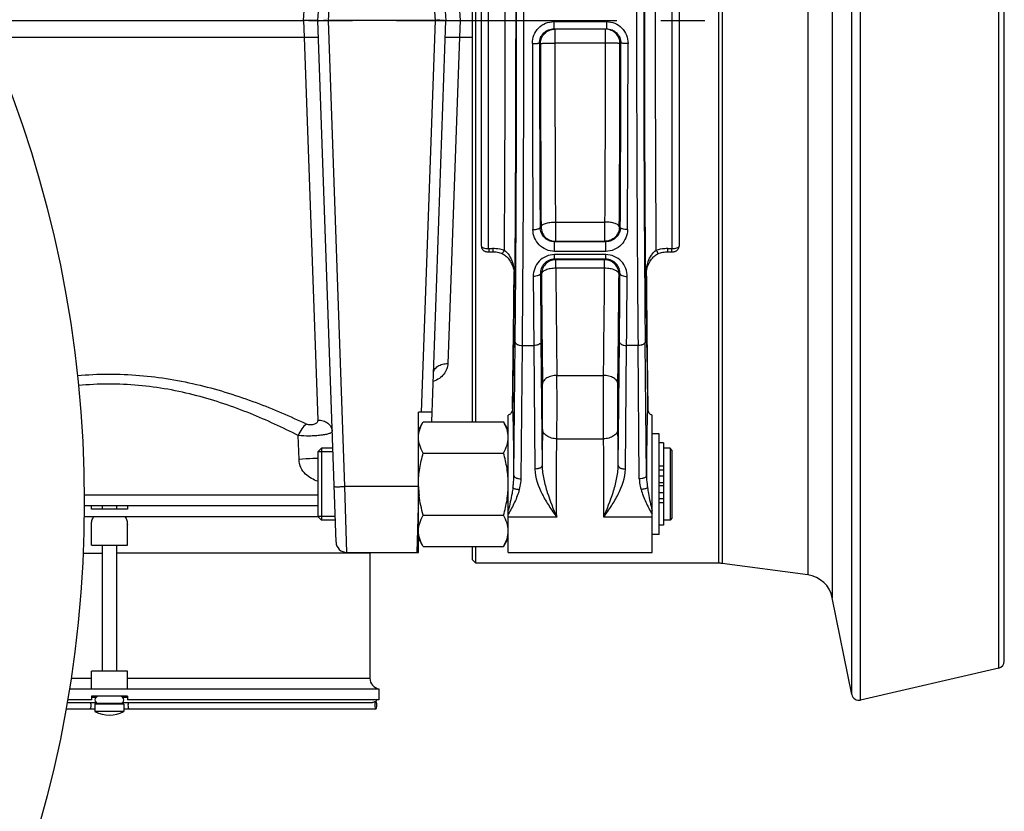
# Model space of a CAD drawing. Header units: millimetres. Extents: x 0 to 1189, y 0 to 841.
# Tile 38 of 68: x 648 to 758, y 363 to 451. Entities that reach past the tile are written whole.
import ezdxf

# ---------------------------------------------------------------- set-up
doc = ezdxf.new("R2010")
doc.units = ezdxf.units.MM
doc.header["$LTSCALE"] = 65.395
doc.linetypes.add('CENTER', pattern=[0.6, 0.375, -0.075, 0.075, -0.075])
doc.layers.get('0').update_dxf_attribs({"linetype": 'CONTINUOUS'})
doc.layers.add('3_ALL_AXES', color=7, linetype='CONTINUOUS')
doc.styles.get("Standard").update_dxf_attribs({"font": 'arial.ttf'})
doc.dimstyles.new('DIMSTYLE_4', dxfattribs={"dimtxt": 3, "dimasz": 3, "dimexe": 2, "dimexo": 1.5, "dimgap": 0.75, "dimtad": 1, "dimdec": 1, "dimlfac": 2.5, "dimdsep": 46, "dimtxsty": 'Standard', "dimblk": '_FILLED', "dimblk1": '_FILLED', "dimblk2": '_FILLED', "dimcen": 0.09, "dimadec": 1, "dimazin": 2, "dimtp": 0.8, "dimtm": 0.8, "dimtfac": 1, "dimtdec": 1, "dimtofl": 0, "dimtmove": 0, "dimatfit": 3, "dimldrblk": '_FILLED', "dimfxl": 0, "dimtolj": 1, "dimarcsym": 0})

# ---------------------------------------------------------------- blocks, each defined once
blk = doc.blocks.new('_FILLED')
at = {"color": 0, "linetype": 'ByBlock'}
blk.add_solid([(0, 0), (-1, 0.25), (-1, -0.25)], dxfattribs=at)
blk = doc.blocks.new('*D12')
at = {"color": 2, "linetype": 'Continuous'}
for p, q in [((704.57, 569.68), (376.74, 569.68)), ((378.74, 569.68), (378.74, 483.68)), ((378.74, 397.68), (378.74, 483.68)), ((501.79, 397.68), (376.74, 397.68))]:
    blk.add_line(p, q, dxfattribs=at)
at = {"color": 2, "linetype": 'Continuous', "xscale": 3, "yscale": 3, "zscale": 3}
for p, rotation in [((378.74, 569.68), 90), ((378.74, 397.68), 270)]:
    blk.add_blockref('_FILLED', p, dxfattribs=dict(at, rotation=rotation))
at = {"color": 2, "linetype": 'Continuous', "insert": (374.99, 483.68), "char_height": 3, "width": 6.9926, "attachment_point": 2, "rotation": 90, "line_spacing_factor": 0.9}
blk.add_mtext('430', dxfattribs=at)
blk = doc.blocks.new('*D13')
at = {"color": 2, "linetype": 'Continuous'}
for p, q in [((704.57, 569.68), (365.42, 569.68)), ((367.42, 569.68), (367.42, 450.48)), ((367.42, 331.28), (367.42, 450.48)), ((474.87, 331.28), (365.42, 331.28))]:
    blk.add_line(p, q, dxfattribs=at)
at = {"color": 2, "linetype": 'Continuous', "xscale": 3, "yscale": 3, "zscale": 3}
for p, rotation in [((367.42, 569.68), 90), ((367.42, 331.28), 270)]:
    blk.add_blockref('_FILLED', p, dxfattribs=dict(at, rotation=rotation))
at = {"color": 2, "linetype": 'Continuous', "insert": (363.67, 450.48), "char_height": 3, "width": 6.9926, "attachment_point": 2, "rotation": 90, "line_spacing_factor": 0.9}
blk.add_mtext('596', dxfattribs=at)
blk = doc.blocks.new('*D15')
at = {"color": 2, "linetype": 'Continuous'}
for p, q in [((524.67, 420.56), (524.67, 591.68)), ((757.87, 524.06), (757.87, 591.68)), ((524.67, 589.68), (641.27, 589.68)), ((757.87, 589.68), (641.27, 589.68))]:
    blk.add_line(p, q, dxfattribs=at)
at = {"color": 2, "linetype": 'Continuous', "xscale": 3, "yscale": 3, "zscale": 3, "rotation": 180}
blk.add_blockref('_FILLED', (524.67, 589.68), dxfattribs=at)
at = {"color": 2, "linetype": 'Continuous', "xscale": 3, "yscale": 3, "zscale": 3}
blk.add_blockref('_FILLED', (757.87, 589.68), dxfattribs=at)
at = {"color": 2, "linetype": 'Continuous', "insert": (641.27, 593.43), "char_height": 3, "width": 6.9926, "attachment_point": 2, "line_spacing_factor": 0.9}
blk.add_mtext('583', dxfattribs=at)

msp = doc.modelspace()

# ---------------------------------------------------------------- linework, layer by layer
at = {"color": 9, "linetype": 'Continuous'}
for p, q in [((740.91, 376.284), (740.91, 526.274)), ((741.874, 375.664), (741.874, 526.894)), ((757.253, 379.214), (757.253, 523.343)), ((738.727, 515.513), (738.727, 387.045)), ((736.014, 512.978), (736.014, 389.58)), ((726.061, 511.679), (726.061, 390.879)), ((726.484, 511.707), (726.484, 390.851)), ((700.474, 425.898), (700.474, 477.366)), ((720.874, 477.366), (720.874, 425.898)), ((682.647, 451.28), (683.621, 465.207)), ((693.566, 465.207), (694.54, 451.28)), ((679.874, 451.279), (679.986, 452.881)), ((697.202, 452.881), (697.314, 451.279)), ((679.875, 451.279), (679.94, 449.394)), ((684.484, 399.414), (682.673, 451.279)), ((694.514, 451.279), (692.992, 407.679)), ((697.313, 451.279), (697.247, 449.394)), ((707.746, 451.141), (713.601, 451.141)), ((707.746, 451.141), (707.746, 450.342)), ((713.601, 451.141), (713.601, 450.342)), ((644.812, 449.394), (679.94, 449.394)), ((679.94, 449.394), (681.471, 406.811)), ((697.247, 449.394), (695.942, 413.097)), ((697.247, 449.394), (698.674, 449.394)), ((707.746, 450.342), (713.601, 450.342)), ((707.746, 450.342), (707.849, 450.291)), ((713.498, 450.291), (707.849, 450.291)), ((707.849, 450.291), (707.849, 448.752)), ((713.498, 450.291), (713.601, 450.342)), ((713.498, 448.752), (713.498, 450.291)), ((706.147, 448.742), (706.249, 448.691)), ((713.498, 448.752), (707.849, 448.752)), ((715.098, 448.691), (715.2, 448.742)), ((707.918, 428.842), (713.429, 428.842)), ((707.918, 428.842), (707.918, 426.701)), ((713.429, 426.701), (713.429, 428.842)), ((706.318, 428.301), (706.211, 428.247)), ((715.137, 428.247), (715.029, 428.301)), ((707.918, 426.701), (707.825, 426.655)), ((713.522, 426.655), (707.825, 426.655)), ((707.825, 425.579), (707.825, 426.655)), ((707.918, 426.701), (713.429, 426.701)), ((713.522, 426.655), (713.429, 426.701)), ((713.522, 425.579), (713.522, 426.655)), ((713.522, 425.579), (707.825, 425.579)), ((713.52, 425.222), (707.827, 425.222)), ((707.827, 424.702), (707.827, 425.222)), ((713.52, 424.702), (713.52, 425.222)), ((713.52, 424.702), (707.827, 424.702)), ((707.955, 424.638), (707.827, 424.702)), ((713.392, 424.638), (707.955, 424.638)), ((707.955, 423.703), (707.955, 424.638)), ((713.392, 424.638), (713.52, 424.702)), ((713.392, 423.703), (713.392, 424.638)), ((706.355, 423.038), (706.244, 423.094)), ((713.392, 423.703), (707.955, 423.703)), ((714.992, 423.038), (715.103, 423.094)), ((703.381, 422.665), (703.371, 422.906)), ((703.378, 422.804), (703.381, 422.665)), ((703.382, 422.804), (703.381, 422.665)), ((717.966, 422.665), (717.965, 422.804)), ((717.976, 422.905), (717.966, 422.665)), ((717.966, 422.665), (717.969, 422.804)), ((703.296, 400.653), (703.439, 415.494)), ((706.308, 415.494), (706.441, 401.748)), ((714.906, 401.748), (715.039, 415.494)), ((718.051, 400.653), (717.908, 415.494)), ((704.096, 400.265), (704.239, 415.106)), ((704.239, 415.106), (705.508, 415.106)), ((705.508, 415.106), (705.641, 401.36)), ((715.706, 401.36), (715.839, 415.106)), ((717.108, 415.106), (715.839, 415.106)), ((717.252, 400.265), (717.108, 415.106)), ((708.081, 411.774), (713.266, 411.774)), ((703.136, 408.042), (703.136, 408.055)), ((703.137, 408.055), (703.136, 408.042)), ((718.211, 408.055), (718.211, 408.042)), ((718.211, 408.055), (718.211, 408.042)), ((679.381, 402.437), (679.298, 405.086)), ((708.077, 404.725), (713.27, 404.725)), ((719.474, 401.722), (719.954, 401.722)), ((719.474, 401.279), (719.954, 401.279)), ((719.474, 400.618), (719.954, 400.618)), ((692.674, 399.414), (684.484, 399.414)), ((684.7, 392.079), (684.484, 399.414)), ((681.474, 398.437), (655.465, 398.437)), ((692.674, 398.409), (692.487, 392.079)), ((719.474, 398.74), (719.954, 398.74)), ((719.474, 398.079), (719.954, 398.079)), ((719.474, 397.636), (719.954, 397.636)), ((653.99, 378.079), (656.274, 378.079)), ((660.274, 378.079), (687.274, 378.079)), ((659.874, 375.199), (656.674, 375.199))]:
    msp.add_line(p, q, dxfattribs=at)
at = {"color": 7, "linetype": 'Continuous'}
for p, q in [((757.874, 379.994), (757.874, 522.564)), ((698.674, 406.607), (698.674, 511.279)), ((699.074, 406.607), (699.074, 511.679)), ((699.674, 426.157), (699.674, 477.043)), ((721.674, 477.043), (721.674, 426.157)), ((681.474, 451.279), (681.582, 452.825)), ((695.605, 452.825), (695.714, 451.279)), ((643.982, 451.279), (679.875, 451.279)), ((683.5, 393.237), (681.474, 451.279)), ((694.514, 451.279), (682.673, 451.279)), ((694.154, 406.607), (695.714, 451.279)), ((697.313, 451.279), (698.674, 451.279)), ((694.191, 407.679), (692.674, 407.679)), ((692.674, 392.093), (692.674, 407.679)), ((703.125, 407.906), (703.124, 407.903)), ((703.132, 407.971), (703.125, 407.906)), ((703.136, 408.029), (703.132, 407.971)), ((703.136, 408.055), (703.136, 408.029)), ((718.211, 408.031), (718.211, 408.055)), ((718.215, 407.975), (718.211, 408.031)), ((718.221, 407.917), (718.215, 407.975)), ((718.222, 407.906), (718.221, 407.917)), ((718.222, 407.906), (718.223, 407.903)), ((718.223, 407.902), (718.223, 407.904)), ((692.674, 405.679), (693.209, 406.607)), ((693.209, 406.607), (702.138, 406.607)), ((702.138, 406.607), (702.674, 405.679)), ((719.474, 405.279), (718.674, 405.279)), ((719.474, 394.079), (719.474, 405.279)), ((681.474, 403.279), (681.874, 403.679)), ((681.474, 403.279), (681.474, 396.079)), ((681.874, 403.679), (681.874, 395.679)), ((719.954, 404.259), (719.474, 404.259)), ((719.954, 404.259), (719.954, 399.879)), ((720.874, 403.479), (720.674, 403.679)), ((720.674, 403.679), (720.674, 395.679)), ((720.874, 403.479), (720.874, 395.879)), ((693.209, 403.143), (702.138, 403.143)), ((719.474, 399.879), (719.954, 399.879)), ((719.954, 399.479), (719.474, 399.479)), ((719.954, 399.479), (719.954, 395.099)), ((681.474, 397.279), (655.469, 397.279)), ((656.274, 396.879), (656.274, 397.279)), ((660.274, 396.879), (656.274, 396.879)), ((657.474, 397.279), (657.474, 396.879)), ((659.074, 397.279), (659.074, 396.879)), ((660.274, 397.279), (660.274, 396.879)), ((655.456, 396.079), (681.474, 396.079)), ((681.474, 396.079), (681.874, 395.679)), ((693.209, 396.215), (702.138, 396.215)), ((720.874, 395.879), (720.674, 395.679)), ((656.274, 392.879), (656.274, 395.188)), ((660.274, 392.879), (660.274, 395.188)), ((719.954, 395.099), (719.474, 395.099)), ((693.209, 392.751), (692.674, 393.679)), ((702.674, 393.679), (702.138, 392.751)), ((719.474, 394.079), (718.674, 394.079)), ((656.274, 392.879), (660.274, 392.879)), ((657.474, 392.879), (657.474, 378.879)), ((659.074, 392.879), (659.074, 378.879)), ((693.209, 392.751), (702.138, 392.751)), ((698.674, 391.279), (698.674, 392.751)), ((699.074, 390.879), (699.074, 392.751)), ((684.7, 392.079), (692.487, 392.079)), ((698.674, 391.279), (699.074, 390.879)), ((726.061, 390.879), (699.074, 390.879)), ((736.014, 389.58), (726.484, 390.851)), ((740.91, 376.284), (738.727, 387.045)), ((757.253, 379.214), (741.874, 375.664)), ((660.274, 378.879), (656.274, 378.879)), ((656.274, 376.879), (656.274, 378.879)), ((660.274, 376.879), (660.274, 378.879)), ((688.274, 376.879), (653.806, 376.879)), ((660.274, 376.079), (656.274, 376.079)), ((656.274, 376.079), (656.274, 375.679)), ((660.274, 376.079), (660.274, 375.679)), ((688.274, 376.894), (688.274, 375.679)), ((656.274, 375.679), (653.602, 375.679)), ((656.674, 375.199), (656.674, 374.379)), ((659.794, 375.279), (656.754, 375.279)), ((659.874, 375.199), (659.874, 374.379)), ((688.274, 375.679), (660.274, 375.679)), ((687.854, 375.479), (687.928, 375.479)), ((653.432, 374.679), (656.674, 374.679)), ((659.874, 374.679), (687.928, 374.679))]:
    msp.add_line(p, q, dxfattribs=at)
at = {"color": 2, "linetype": 'Continuous'}
for p, q in [((683.15, 403.279), (681.474, 403.279)), ((683.401, 396.079), (681.474, 396.079))]:
    msp.add_line(p, q, dxfattribs=at)
at = {"color": 7, "linetype": 'Continuous'}
for points in [[(699.674, 426.157), (699.677, 426.093), (699.689, 426.027), (699.707, 425.964), (699.731, 425.907), (699.76, 425.854), (699.793, 425.805), (699.829, 425.761), (699.869, 425.721), (699.912, 425.686), (699.957, 425.654), (700.004, 425.626), (700.053, 425.602), (700.105, 425.581), (700.159, 425.563), (700.216, 425.548), (700.276, 425.537), (700.339, 425.529), (700.405, 425.524), (700.474, 425.524), (700.505, 425.525)], [(700.505, 425.525), (700.536, 425.526), (700.625, 425.529), (700.72, 425.53), (700.819, 425.53), (700.922, 425.53), (700.959, 425.53)], [(700.959, 425.53), (701.041, 425.53), (701.183, 425.523), (701.325, 425.509), (701.465, 425.487), (701.604, 425.458), (701.74, 425.421), (701.873, 425.377), (701.953, 425.346)], [(701.953, 425.346), (701.999, 425.327), (702.096, 425.28), (702.19, 425.225), (702.283, 425.163), (702.375, 425.094), (702.465, 425.016), (702.554, 424.93), (702.641, 424.834), (702.727, 424.729), (702.811, 424.614), (702.893, 424.489), (702.97, 424.354), (703.042, 424.211), (703.11, 424.059), (703.17, 423.9), (703.225, 423.734), (703.271, 423.562), (703.31, 423.384), (703.341, 423.202), (703.364, 423.016), (703.377, 422.826), (703.378, 422.804)], [(717.969, 422.804), (717.97, 422.824), (717.983, 423.013), (718.005, 423.199), (718.036, 423.381), (718.075, 423.559), (718.122, 423.731), (718.176, 423.897), (718.236, 424.056), (718.303, 424.207), (718.376, 424.351), (718.453, 424.485), (718.534, 424.611), (718.618, 424.726), (718.704, 424.831), (718.791, 424.927), (718.879, 425.013), (718.969, 425.091), (719.06, 425.161), (719.153, 425.223), (719.248, 425.278), (719.344, 425.325), (719.395, 425.346)], [(719.395, 425.346), (719.47, 425.375), (719.603, 425.419), (719.739, 425.456), (719.877, 425.486), (720.017, 425.508), (720.159, 425.523), (720.301, 425.53), (720.388, 425.53)], [(720.388, 425.53), (720.419, 425.53), (720.523, 425.53), (720.622, 425.53), (720.717, 425.529), (720.807, 425.526), (720.842, 425.525)], [(720.842, 425.525), (720.87, 425.524), (720.939, 425.524), (721.006, 425.528), (721.069, 425.536), (721.129, 425.548), (721.186, 425.562), (721.24, 425.58), (721.292, 425.601), (721.341, 425.625), (721.389, 425.653), (721.434, 425.685), (721.477, 425.72), (721.517, 425.76), (721.554, 425.804), (721.587, 425.852), (721.616, 425.906), (721.64, 425.963), (721.658, 426.026), (721.67, 426.093), (721.674, 426.157)], [(703.318, 423.342), (703.309, 422.376), (703.294, 420.652), (703.277, 418.956), (703.259, 417.291), (703.241, 415.657), (703.221, 414.056), (703.201, 412.489), (703.18, 410.959), (703.158, 409.465), (703.136, 408.055)], [(718.211, 408.055), (718.189, 409.465), (718.167, 410.959), (718.146, 412.489), (718.126, 414.056), (718.106, 415.657), (718.088, 417.291), (718.07, 418.956), (718.054, 420.652), (718.038, 422.376), (718.03, 423.342)], [(703.124, 407.904), (703.124, 407.902), (703.124, 407.899), (703.123, 407.893), (703.121, 407.885), (703.118, 407.873), (703.115, 407.858), (703.109, 407.839), (703.102, 407.816), (703.092, 407.788), (703.079, 407.755), (703.062, 407.719), (703.042, 407.681), (703.018, 407.641), (702.99, 407.601), (702.958, 407.56), (702.922, 407.521), (702.882, 407.483), (702.839, 407.446), (702.79, 407.411), (702.737, 407.379), (702.674, 407.347)], [(718.674, 407.347), (718.614, 407.377), (718.561, 407.408), (718.513, 407.442), (718.469, 407.478), (718.43, 407.516), (718.394, 407.554), (718.362, 407.594), (718.334, 407.633), (718.31, 407.673), (718.289, 407.711), (718.272, 407.746), (718.259, 407.778), (718.248, 407.807), (718.24, 407.831), (718.234, 407.852), (718.23, 407.868), (718.227, 407.88), (718.225, 407.89), (718.224, 407.897), (718.223, 407.901), (718.223, 407.902)]]:
    msp.add_lwpolyline(points, dxfattribs=at)
msp.add_circle((524.674, 397.679), 130.8, dxfattribs=at)
at = {"color": 9, "linetype": 'Continuous'}
for centre, radius, start, end in [((4750.66, 450.77), 4045.313, 180.029113, 180.322544), ((4665.156, 450.776), 3959.01, 180.029428, 180.32604), ((4419.591, 451.054), 3713.343, 180.036459, 180.351079), ((4248.501, 451.06), 3540.653, 180.037338, 180.359539), ((-2722.882, 450.698), 3436.381, 359.635572, 359.967551), ((-2888.885, 450.684), 3603.983, 359.644147, 359.968314), ((-3345.192, 451.09), 4060.393, 359.677663, 359.966869), ((-3432.906, 451.088), 4148.906, 359.681119, 359.967224), ((721.576, 426.157), 0.0977, 354.19675, 359.99674), ((-1457.269, 441.31), 2160.661, 359.118104, 359.523416), ((3836.641, 445.624), 3130.478, 180.41237, 180.551476), ((3110.003, 441.667), 2403.72, 180.444045, 180.735239), ((2999.825, 441.893), 2291.942, 180.454744, 180.752953), ((-1578.476, 441.893), 2291.941, 359.247047, 359.545256), ((-1688.655, 441.667), 2403.719, 359.264761, 359.555955), ((-2330.182, 444.909), 3045.364, 359.44658, 359.589574), ((2878.625, 441.31), 2160.671, 180.476579, 180.881896), ((697.215, 422.665), 6.167, 1.29844, 1.93316), ((697.165, 422.664), 6.216, 0.01675, 1.29759), ((3904.094, 445.563), 3198.731, 180.407948, 180.545563), ((-2395.782, 444.84), 3111.763, 359.452514, 359.593975), ((724.182, 422.664), 6.216, 178.70274, 179.98326), ((724.133, 422.665), 6.167, 178.06672, 178.70189), ((1091.744, 400.297), 385.306, 179.18355, 179.78418), ((329.603, 400.297), 385.306, 0.21582, 0.81645), ((688.403, 401.313), 14.921, 352.26089, 353.71211), ((698.323, 400.744), 5.816, 343.46997, 346.82855), ((723.024, 400.744), 5.816, 193.17143, 196.53006), ((732.945, 401.313), 14.922, 186.28795, 187.73905)]:
    msp.add_arc(centre, radius, start, end, dxfattribs=at)
at = {"color": 7, "linetype": 'Continuous'}
for centre, radius, start, end in [((703.459, 399.696), 10.786, 181.49918, 186.81421), ((684.7, 393.279), 1.2, 182, 270), ((692.487, 393.279), 1.2, 270, 278.92337), ((726.061, 387.679), 3.2, 82.40536, 90), ((735.591, 386.408), 3.2, 11.46953, 82.40536), ((757.074, 379.994), 0.8, 283, 360), ((688.474, 378.079), 1.2, 180, 260.40593), ((657.074, 375.679), 0.4, 90, 270), ((659.474, 375.679), 0.4, 270, 90), ((741.694, 376.443), 0.8, 191.46953, 283), ((656.754, 375.199), 0.08, 90, 180), ((659.794, 375.199), 0.08, 0, 90), ((687.73, 375.673), 0.298, 317.0144, 320.14952), ((687.728, 375.675), 0.3, 320.15558, 328.2477)]:
    msp.add_arc(centre, radius, start, end, dxfattribs=at)
for centre, major_axis, start_param, end_param in [((682.572, 454.207), (-0.121, 2.927), -3.1799779, -3.158534), ((694.615, 454.207), (0.121, 2.927), -3.1246513, -3.1032074)]:
    msp.add_ellipse(centre, major_axis=major_axis, ratio=0.4095462, start_param=start_param, end_param=end_param, dxfattribs=at)
at = {"color": 9, "linetype": 'Continuous'}
for points, knots in [([(703.439, 415.494), (703.506, 422.404), (703.594, 436.676), (703.614, 458.099), (703.527, 478.909), (703.393, 492.358), (703.301, 498.655)], [0, 0, 0, 0, 0.2492927, 0.5148424, 0.7727996, 1, 1, 1, 1]), ([(704.239, 415.106), (704.306, 422.091), (704.394, 436.518), (704.414, 458.173), (704.327, 479.208), (704.192, 492.803), (704.1, 499.169)], [0, 0, 0, 0, 0.2492927, 0.5148424, 0.7727996, 1, 1, 1, 1]), ([(717.247, 499.169), (717.155, 492.803), (717.021, 479.208), (716.933, 458.173), (716.953, 436.518), (717.041, 422.091), (717.108, 415.106)], [0, 0, 0, 0, 0.2272004, 0.4851576, 0.7507073, 1, 1, 1, 1]), ([(718.047, 498.655), (717.955, 492.358), (717.82, 478.909), (717.733, 458.099), (717.753, 436.676), (717.841, 422.404), (717.908, 415.494)], [0, 0, 0, 0, 0.2272004, 0.4851576, 0.7507073, 1, 1, 1, 1]), ([(703.16, 498.325), (703.253, 492.821), (703.391, 480.895), (703.494, 462.21), (703.499, 442.54), (703.435, 429.292), (703.382, 422.803)], [0, 0, 0, 0, 0.2186851, 0.4737493, 0.7422424, 1, 1, 1, 1]), ([(717.965, 422.803), (717.912, 429.292), (717.848, 442.54), (717.853, 462.21), (717.956, 480.895), (718.095, 492.821), (718.188, 498.325)], [0, 0, 0, 0, 0.2577576, 0.5262506, 0.7813149, 1, 1, 1, 1]), ([(701.96, 497.49), (702.049, 492.278), (702.185, 480.994), (702.289, 463.292), (702.302, 444.577), (702.247, 431.934), (702.201, 425.71)], [0, 0, 0, 0, 0.2178672, 0.4716059, 0.7398485, 1, 1, 1, 1]), ([(719.146, 425.71), (719.1, 431.934), (719.045, 444.577), (719.058, 463.292), (719.162, 480.994), (719.298, 492.278), (719.388, 497.49)], [0, 0, 0, 0, 0.2601515, 0.5283941, 0.7821328, 1, 1, 1, 1]), ([(705.347, 448.715), (705.347, 449.029), (705.47, 449.663), (706, 450.469), (706.798, 451.013), (707.433, 451.141), (707.746, 451.141)], [0, 0, 0, 0, 0.2499786, 0.5000045, 0.7500157, 1, 1, 1, 1]), ([(713.601, 451.141), (713.915, 451.141), (714.549, 451.013), (715.347, 450.469), (715.877, 449.663), (716, 449.029), (716, 448.715)], [0, 0, 0, 0, 0.2499843, 0.4999955, 0.7500214, 1, 1, 1, 1]), ([(679.94, 449.394), (680.044, 449.398), (680.248, 449.404), (680.544, 449.412), (680.817, 449.416), (681.056, 449.418), (681.23, 449.417), (681.345, 449.414), (681.413, 449.412), (681.465, 449.409), (681.505, 449.405), (681.525, 449.401), (681.539, 449.397), (681.539, 449.394)], [0, 0, 0, 0, 0.1947173, 0.3819111, 0.5544353, 0.7056705, 0.8298356, 0.8802451, 0.9222085, 0.9553416, 0.9793539, 0.9941077, 1, 1, 1, 1]), ([(695.648, 449.394), (695.648, 449.397), (695.662, 449.401), (695.682, 449.405), (695.723, 449.409), (695.775, 449.412), (695.842, 449.414), (695.957, 449.417), (696.131, 449.418), (696.37, 449.416), (696.643, 449.412), (696.939, 449.404), (697.143, 449.398), (697.247, 449.394)], [0, 0, 0, 0, 0.0058923, 0.0206461, 0.0446584, 0.0777915, 0.1197549, 0.1701644, 0.2943295, 0.4455647, 0.6180889, 0.8052827, 1, 1, 1, 1]), ([(706.147, 448.742), (706.147, 448.95), (706.23, 449.371), (706.585, 449.903), (707.117, 450.259), (707.538, 450.342), (707.746, 450.342)], [0, 0, 0, 0, 0.2498327, 0.4998573, 0.7499315, 1, 1, 1, 1]), ([(706.249, 448.691), (706.249, 448.899), (706.332, 449.32), (706.688, 449.852), (707.22, 450.208), (707.641, 450.291), (707.849, 450.291)], [0, 0, 0, 0, 0.2500071, 0.500019, 0.7500198, 1, 1, 1, 1]), ([(715.098, 448.691), (715.098, 448.899), (715.015, 449.32), (714.659, 449.852), (714.127, 450.208), (713.706, 450.291), (713.498, 450.291)], [0, 0, 0, 0, 0.2500071, 0.500019, 0.7500198, 1, 1, 1, 1]), ([(713.601, 450.342), (713.809, 450.342), (714.23, 450.259), (714.762, 449.903), (715.118, 449.371), (715.2, 448.95), (715.2, 448.742)], [0, 0, 0, 0, 0.2500685, 0.5001427, 0.7501673, 1, 1, 1, 1]), ([(705.347, 448.715), (705.448, 448.715), (705.595, 448.716), (705.782, 448.719), (705.901, 448.723), (705.999, 448.727), (706.066, 448.73), (706.107, 448.734), (706.127, 448.736), (706.139, 448.739), (706.146, 448.741), (706.147, 448.742)], [0, 0, 0, 0, 0.3779977, 0.5491961, 0.699786, 0.8241265, 0.9175792, 0.9515973, 0.9767295, 0.9927963, 1, 1, 1, 1]), ([(706.249, 448.691), (706.251, 448.695), (706.265, 448.698), (706.289, 448.705), (706.329, 448.71), (706.41, 448.718), (706.545, 448.726), (706.741, 448.735), (706.98, 448.742), (707.353, 448.75), (707.647, 448.753), (707.849, 448.752)], [0, 0, 0, 0, 0.0072793, 0.0234692, 0.0486365, 0.0826724, 0.1761335, 0.300452, 0.4509982, 0.6221426, 1, 1, 1, 1]), ([(715.098, 448.691), (715.096, 448.695), (715.082, 448.698), (715.059, 448.705), (715.018, 448.71), (714.937, 448.718), (714.802, 448.726), (714.606, 448.735), (714.368, 448.742), (713.994, 448.75), (713.7, 448.753), (713.498, 448.752)], [0, 0, 0, 0, 0.0072793, 0.0234692, 0.0486365, 0.0826724, 0.1761335, 0.300452, 0.4509982, 0.6221426, 1, 1, 1, 1]), ([(716, 448.715), (715.899, 448.715), (715.752, 448.716), (715.566, 448.719), (715.446, 448.723), (715.348, 448.727), (715.281, 448.73), (715.24, 448.734), (715.22, 448.736), (715.208, 448.739), (715.201, 448.741), (715.2, 448.742)], [0, 0, 0, 0, 0.3779974, 0.5491955, 0.6997852, 0.8241257, 0.9175784, 0.9515966, 0.976729, 0.992796, 1, 1, 1, 1]), ([(706.318, 428.301), (706.322, 428.382), (706.426, 428.505), (706.606, 428.608), (706.893, 428.723), (707.336, 428.815), (707.715, 428.838), (707.918, 428.842)], [0, 0, 0, 0, 0.1368538, 0.2361901, 0.3577478, 0.6566466, 1, 1, 1, 1]), ([(715.029, 428.301), (715.025, 428.382), (714.921, 428.505), (714.742, 428.608), (714.454, 428.723), (714.011, 428.815), (713.632, 428.838), (713.429, 428.842)], [0, 0, 0, 0, 0.1368538, 0.2361901, 0.3577478, 0.6566466, 1, 1, 1, 1]), ([(705.411, 427.998), (705.512, 427.998), (705.701, 428.01), (705.922, 428.052), (706.066, 428.105), (706.155, 428.152), (706.209, 428.209), (706.211, 428.247)], [0, 0, 0, 0, 0.3473586, 0.6487667, 0.7704918, 0.8689687, 1, 1, 1, 1]), ([(707.825, 425.579), (707.503, 425.579), (706.858, 425.712), (706.058, 426.266), (705.535, 427.067), (705.412, 427.69), (705.411, 427.998)], [0, 0, 0, 0, 0.2562341, 0.508199, 0.7553059, 1, 1, 1, 1]), ([(707.825, 426.655), (707.606, 426.655), (707.17, 426.745), (706.637, 427.116), (706.293, 427.642), (706.212, 428.048), (706.211, 428.247)], [0, 0, 0, 0, 0.2634404, 0.517153, 0.7608617, 1, 1, 1, 1]), ([(706.318, 428.301), (706.318, 428.093), (706.401, 427.672), (706.757, 427.14), (707.289, 426.784), (707.71, 426.701), (707.918, 426.701)], [0, 0, 0, 0, 0.2500268, 0.5000587, 0.750061, 1, 1, 1, 1]), ([(715.029, 428.301), (715.029, 428.093), (714.946, 427.672), (714.59, 427.14), (714.058, 426.784), (713.637, 426.701), (713.429, 426.701)], [0, 0, 0, 0, 0.2500268, 0.5000587, 0.750061, 1, 1, 1, 1]), ([(715.137, 428.247), (715.135, 428.048), (715.054, 427.642), (714.711, 427.116), (714.177, 426.745), (713.741, 426.655), (713.522, 426.655)], [0, 0, 0, 0, 0.2391383, 0.4828469, 0.7365596, 1, 1, 1, 1]), ([(715.937, 427.998), (715.935, 427.69), (715.812, 427.067), (715.289, 426.266), (714.489, 425.712), (713.844, 425.579), (713.522, 425.579)], [0, 0, 0, 0, 0.2446941, 0.491801, 0.7437659, 1, 1, 1, 1]), ([(715.937, 427.998), (715.835, 427.998), (715.646, 428.01), (715.425, 428.052), (715.281, 428.105), (715.192, 428.152), (715.139, 428.209), (715.137, 428.247)], [0, 0, 0, 0, 0.3473583, 0.6487665, 0.7704917, 0.8689687, 1, 1, 1, 1]), ([(699.674, 426.157), (699.674, 426.116), (699.723, 426.051), (699.813, 425.999), (699.957, 425.942), (700.18, 425.901), (700.372, 425.894), (700.474, 425.898)], [0, 0, 0, 0, 0.1375823, 0.2361958, 0.3570144, 0.6553168, 1, 1, 1, 1]), ([(700.474, 425.898), (700.483, 425.848), (700.498, 425.758), (700.513, 425.644), (700.516, 425.57), (700.514, 425.536), (700.509, 425.525), (700.505, 425.525)], [0, 0, 0, 0, 0.4036334, 0.7196366, 0.9212691, 0.9747154, 1, 1, 1, 1]), ([(700.953, 425.917), (701.059, 425.921), (701.483, 425.914), (701.905, 425.823), (702.201, 425.71)], [0, 0, 0, 0, 0.2514393, 1, 1, 1, 1]), ([(700.953, 425.917), (700.955, 425.865), (700.957, 425.79), (700.96, 425.696), (700.961, 425.64), (700.961, 425.596), (700.963, 425.56), (700.959, 425.545), (700.962, 425.531), (700.959, 425.53)], [0, 0, 0, 0, 0.4074444, 0.5799255, 0.7264879, 0.8439176, 0.9296927, 0.9820022, 1, 1, 1, 1]), ([(702.201, 425.71), (702.178, 425.656), (702.134, 425.562), (702.063, 425.443), (702.014, 425.372), (701.967, 425.341), (701.953, 425.346)], [0, 0, 0, 0, 0.3874958, 0.6952647, 0.8997537, 1, 1, 1, 1]), ([(702.201, 425.71), (702.427, 425.577), (702.793, 425.168), (703.124, 424.445), (703.317, 423.668), (703.369, 423.138), (703.378, 422.873)], [0, 0, 0, 0, 0.2474326, 0.4980606, 0.7489903, 1, 1, 1, 1]), ([(707.827, 425.222), (707.503, 425.222), (706.853, 425.086), (706.057, 424.52), (705.553, 423.711), (705.442, 423.091), (705.444, 422.788)], [0, 0, 0, 0, 0.2584678, 0.5118585, 0.7584393, 1, 1, 1, 1]), ([(715.903, 422.788), (715.905, 423.091), (715.795, 423.711), (715.29, 424.52), (714.494, 425.086), (713.844, 425.222), (713.52, 425.222)], [0, 0, 0, 0, 0.2415605, 0.4881409, 0.7415317, 1, 1, 1, 1]), ([(717.969, 422.873), (717.978, 423.138), (718.03, 423.668), (718.223, 424.445), (718.554, 425.168), (718.921, 425.577), (719.146, 425.71)], [0, 0, 0, 0, 0.2510097, 0.5019393, 0.7525675, 1, 1, 1, 1]), ([(719.146, 425.71), (719.442, 425.823), (719.864, 425.914), (720.288, 425.921), (720.395, 425.917)], [0, 0, 0, 0, 0.7485605, 1, 1, 1, 1]), ([(719.146, 425.71), (719.169, 425.656), (719.213, 425.562), (719.284, 425.443), (719.334, 425.372), (719.381, 425.341), (719.395, 425.346)], [0, 0, 0, 0, 0.3875038, 0.6952765, 0.8997628, 1, 1, 1, 1]), ([(720.395, 425.917), (720.393, 425.865), (720.39, 425.79), (720.387, 425.696), (720.386, 425.64), (720.386, 425.596), (720.384, 425.56), (720.388, 425.545), (720.386, 425.531), (720.388, 425.53)], [0, 0, 0, 0, 0.4074412, 0.5799213, 0.7264832, 0.843913, 0.9296888, 0.9819998, 1, 1, 1, 1]), ([(720.874, 425.898), (720.864, 425.848), (720.85, 425.758), (720.834, 425.644), (720.831, 425.569), (720.833, 425.536), (720.839, 425.525), (720.842, 425.525)], [0, 0, 0, 0, 0.4036648, 0.719684, 0.9213112, 0.9747431, 1, 1, 1, 1]), ([(720.874, 425.898), (720.973, 425.894), (721.161, 425.9), (721.381, 425.94), (721.524, 425.994), (721.616, 426.045), (721.669, 426.106), (721.673, 426.147)], [0, 0, 0, 0, 0.3407919, 0.6376615, 0.7591391, 0.8592757, 1, 1, 1, 1]), ([(707.827, 424.702), (707.604, 424.702), (707.162, 424.607), (706.633, 424.22), (706.31, 423.687), (706.242, 423.287), (706.244, 423.094)], [0, 0, 0, 0, 0.2682968, 0.5250209, 0.7673681, 1, 1, 1, 1]), ([(707.955, 424.638), (707.747, 424.638), (707.326, 424.555), (706.795, 424.199), (706.439, 423.667), (706.355, 423.246), (706.355, 423.038)], [0, 0, 0, 0, 0.2499805, 0.4999813, 0.749993, 1, 1, 1, 1]), ([(714.992, 423.038), (714.992, 423.246), (714.908, 423.667), (714.552, 424.199), (714.021, 424.555), (713.6, 424.638), (713.392, 424.638)], [0, 0, 0, 0, 0.250007, 0.5000187, 0.7500195, 1, 1, 1, 1]), ([(715.103, 423.094), (715.105, 423.287), (715.037, 423.687), (714.715, 424.22), (714.185, 424.607), (713.743, 424.702), (713.52, 424.702)], [0, 0, 0, 0, 0.2326318, 0.4749785, 0.7317027, 1, 1, 1, 1]), ([(706.244, 423.094), (706.242, 423.05), (706.193, 422.981), (706.101, 422.921), (705.958, 422.856), (705.736, 422.804), (705.545, 422.789), (705.444, 422.788)], [0, 0, 0, 0, 0.1466391, 0.2475699, 0.3689188, 0.6635677, 1, 1, 1, 1]), ([(707.955, 423.703), (707.752, 423.702), (707.37, 423.669), (706.925, 423.554), (706.641, 423.415), (706.487, 423.303), (706.385, 423.178), (706.357, 423.082), (706.355, 423.038)], [0, 0, 0, 0, 0.3301885, 0.6208241, 0.7417349, 0.8436603, 0.9278113, 1, 1, 1, 1]), ([(714.992, 423.038), (714.99, 423.082), (714.962, 423.178), (714.86, 423.303), (714.707, 423.415), (714.422, 423.554), (713.977, 423.669), (713.595, 423.702), (713.392, 423.703)], [0, 0, 0, 0, 0.0721887, 0.1563397, 0.2582651, 0.3791759, 0.6698115, 1, 1, 1, 1]), ([(715.103, 423.094), (715.105, 423.05), (715.154, 422.981), (715.246, 422.921), (715.389, 422.856), (715.612, 422.804), (715.802, 422.789), (715.903, 422.788)], [0, 0, 0, 0, 0.1466391, 0.2475699, 0.3689188, 0.6635679, 1, 1, 1, 1]), ([(703.439, 415.494), (703.441, 415.44), (703.505, 415.319), (703.651, 415.229), (703.802, 415.169), (703.988, 415.121), (704.138, 415.107), (704.239, 415.106)], [0, 0, 0, 0, 0.1686451, 0.3939437, 0.5305099, 0.6796847, 1, 1, 1, 1]), ([(706.308, 415.494), (706.306, 415.44), (706.243, 415.319), (706.096, 415.229), (705.946, 415.169), (705.759, 415.121), (705.61, 415.107), (705.508, 415.106)], [0, 0, 0, 0, 0.1686611, 0.3939629, 0.5305266, 0.679697, 1, 1, 1, 1]), ([(715.039, 415.494), (715.041, 415.44), (715.105, 415.319), (715.251, 415.229), (715.402, 415.169), (715.588, 415.121), (715.738, 415.107), (715.839, 415.106)], [0, 0, 0, 0, 0.1686611, 0.3939629, 0.5305266, 0.679697, 1, 1, 1, 1]), ([(717.908, 415.494), (717.906, 415.44), (717.843, 415.319), (717.696, 415.229), (717.546, 415.169), (717.359, 415.121), (717.21, 415.107), (717.108, 415.106)], [0, 0, 0, 0, 0.1686451, 0.3939437, 0.5305099, 0.6796847, 1, 1, 1, 1]), ([(695.942, 413.097), (695.934, 412.892), (695.852, 412.472), (695.522, 411.895), (694.997, 411.41), (694.553, 411.185), (694.311, 411.095)], [0, 0, 0, 0, 0.2256044, 0.4607149, 0.7166536, 1, 1, 1, 1]), ([(694.343, 412.022), (694.348, 412.169), (694.453, 412.482), (694.827, 412.835), (695.346, 413.056), (695.739, 413.101), (695.942, 413.097)], [0, 0, 0, 0, 0.2098641, 0.4448986, 0.7118667, 1, 1, 1, 1]), ([(654.707, 411.767), (657.008, 411.97), (661.619, 411.982), (668.313, 410.854), (674.514, 408.9), (678.387, 407.233), (680.225, 406.361)], [0, 0, 0, 0, 0.2625907, 0.5211823, 0.7687504, 1, 1, 1, 1]), ([(708.081, 411.774), (707.877, 411.773), (707.486, 411.726), (706.972, 411.53), (706.597, 411.231), (706.484, 410.95), (706.481, 410.822)], [0, 0, 0, 0, 0.3035171, 0.5794892, 0.8098609, 1, 1, 1, 1]), ([(708.077, 404.725), (708.09, 405.881), (708.098, 408.231), (708.092, 410.581), (708.081, 411.774)], [0, 0, 0, 0, 0.4921183, 1, 1, 1, 1]), ([(713.27, 404.725), (713.257, 405.881), (713.249, 408.231), (713.255, 410.581), (713.266, 411.774)], [0, 0, 0, 0, 0.4921185, 1, 1, 1, 1]), ([(714.866, 410.822), (714.863, 410.95), (714.75, 411.231), (714.375, 411.53), (713.861, 411.726), (713.47, 411.773), (713.266, 411.774)], [0, 0, 0, 0, 0.1901391, 0.4205108, 0.6964829, 1, 1, 1, 1]), ([(679.298, 405.086), (677.556, 405.975), (673.873, 407.681), (667.943, 409.7), (661.497, 410.875), (657.041, 410.861), (654.821, 410.649)], [0, 0, 0, 0, 0.23073, 0.4780659, 0.7369052, 1, 1, 1, 1]), ([(706.477, 405.787), (706.49, 406.613), (706.498, 408.291), (706.492, 409.97), (706.481, 410.822)], [0, 0, 0, 0, 0.492118, 1, 1, 1, 1]), ([(714.87, 405.787), (714.857, 406.613), (714.849, 408.291), (714.855, 409.97), (714.866, 410.822)], [0, 0, 0, 0, 0.492118, 1, 1, 1, 1]), ([(703.167, 408.026), (703.165, 408.038), (703.162, 408.055), (703.156, 408.072), (703.153, 408.079), (703.146, 408.078), (703.141, 408.064), (703.138, 408.052), (703.136, 408.042)], [0, 0, 0, 0, 0.3948871, 0.5092538, 0.5726606, 0.6122922, 0.6880374, 1, 1, 1, 1]), ([(703.174, 407.966), (703.174, 407.971), (703.171, 407.991), (703.169, 408.011), (703.167, 408.026)], [0, 0, 0, 0, 0.2841363, 1, 1, 1, 1]), ([(703.296, 400.653), (703.294, 401.518), (703.286, 403.125), (703.265, 405.032), (703.241, 406.317), (703.222, 407.039), (703.202, 407.569), (703.186, 407.857), (703.174, 407.966)], [0, 0, 0, 0, 0.3547284, 0.6591347, 0.7823674, 0.881852, 0.9550196, 1, 1, 1, 1]), ([(718.173, 407.966), (718.162, 407.857), (718.146, 407.569), (718.125, 407.039), (718.106, 406.317), (718.082, 405.032), (718.061, 403.125), (718.053, 401.518), (718.051, 400.653)], [0, 0, 0, 0, 0.0449804, 0.118148, 0.2176326, 0.3408652, 0.6452716, 1, 1, 1, 1]), ([(718.181, 408.026), (718.18, 408.021), (718.177, 408.001), (718.175, 407.981), (718.173, 407.966)], [0, 0, 0, 0, 0.2158673, 1, 1, 1, 1]), ([(718.211, 408.042), (718.209, 408.052), (718.206, 408.064), (718.201, 408.078), (718.194, 408.079), (718.191, 408.072), (718.185, 408.055), (718.182, 408.038), (718.181, 408.026)], [0, 0, 0, 0, 0.3119662, 0.3877152, 0.4273471, 0.4907515, 0.6051164, 1, 1, 1, 1]), ([(681.471, 406.811), (681.473, 406.766), (681.46, 406.671), (681.359, 406.481), (681.08, 406.297), (680.66, 406.234), (680.358, 406.298), (680.225, 406.361)], [0, 0, 0, 0, 0.0885875, 0.1831555, 0.41383, 0.7097818, 1, 1, 1, 1]), ([(681.471, 406.811), (681.674, 406.813), (682.074, 406.755), (682.597, 406.488), (682.966, 406.069), (683.065, 405.719), (683.071, 405.549)], [0, 0, 0, 0, 0.2719346, 0.5312496, 0.7723894, 1, 1, 1, 1]), ([(680.225, 406.361), (680.013, 406.227), (679.635, 405.831), (679.389, 405.352), (679.298, 405.086)], [0, 0, 0, 0, 0.4711026, 1, 1, 1, 1]), ([(683.071, 405.549), (683.072, 405.499), (682.998, 405.42), (682.877, 405.355), (682.66, 405.269), (682.301, 405.183), (681.782, 405.103), (681.178, 405.05), (680.34, 405.02), (679.707, 405.041), (679.298, 405.086)], [0, 0, 0, 0, 0.0385042, 0.06951, 0.1095993, 0.2163456, 0.354001, 0.5135429, 0.6831102, 1, 1, 1, 1]), ([(708.077, 404.725), (707.873, 404.726), (707.478, 404.779), (706.96, 405.001), (706.586, 405.341), (706.48, 405.646), (706.477, 405.787)], [0, 0, 0, 0, 0.2933206, 0.5639394, 0.7976608, 1, 1, 1, 1]), ([(714.87, 405.787), (714.867, 405.646), (714.762, 405.341), (714.388, 405.001), (713.869, 404.779), (713.475, 404.726), (713.27, 404.725)], [0, 0, 0, 0, 0.2023392, 0.4360606, 0.7066794, 1, 1, 1, 1]), ([(708.057, 395.994), (708.039, 397.5), (708.03, 400.41), (708.051, 403.321), (708.077, 404.725)], [0, 0, 0, 0, 0.5175553, 1, 1, 1, 1]), ([(713.291, 395.994), (713.308, 397.5), (713.318, 400.41), (713.297, 403.321), (713.27, 404.725)], [0, 0, 0, 0, 0.5175552, 1, 1, 1, 1]), ([(681.474, 402.533), (681.294, 402.531), (680.596, 402.515), (679.898, 402.48), (679.381, 402.437)], [0, 0, 0, 0, 0.2575388, 1, 1, 1, 1]), ([(681.474, 400.001), (681.229, 400.084), (680.74, 400.299), (680.067, 400.786), (679.527, 401.507), (679.391, 402.121), (679.381, 402.437)], [0, 0, 0, 0, 0.2267723, 0.4658176, 0.7227732, 1, 1, 1, 1]), ([(706.441, 401.748), (706.439, 401.695), (706.376, 401.574), (706.229, 401.483), (706.079, 401.424), (705.892, 401.375), (705.743, 401.361), (705.641, 401.36)], [0, 0, 0, 0, 0.1686618, 0.3939634, 0.530527, 0.6796972, 1, 1, 1, 1]), ([(705.641, 401.36), (705.65, 400.385), (706.179, 398.93), (707.196, 397.24), (707.769, 396.409), (708.057, 395.994)], [0, 0, 0, 0, 0.4919732, 0.7450278, 1, 1, 1, 1]), ([(706.441, 401.748), (706.444, 401.238), (706.587, 400.223), (707.127, 398.294), (707.678, 396.903), (708.057, 395.994)], [0, 0, 0, 0, 0.2545056, 0.5078908, 1, 1, 1, 1]), ([(713.291, 395.994), (713.669, 396.903), (714.22, 398.294), (714.761, 400.223), (714.904, 401.238), (714.906, 401.748)], [0, 0, 0, 0, 0.4921091, 0.7454944, 1, 1, 1, 1]), ([(713.291, 395.994), (713.578, 396.409), (714.151, 397.24), (715.168, 398.93), (715.697, 400.385), (715.706, 401.36)], [0, 0, 0, 0, 0.2549722, 0.5080268, 1, 1, 1, 1]), ([(714.906, 401.748), (714.908, 401.695), (714.972, 401.574), (715.118, 401.483), (715.269, 401.424), (715.455, 401.375), (715.605, 401.361), (715.706, 401.36)], [0, 0, 0, 0, 0.168661, 0.3939628, 0.5305266, 0.679697, 1, 1, 1, 1]), ([(703.296, 400.653), (703.297, 400.6), (703.361, 400.479), (703.507, 400.389), (703.658, 400.329), (703.845, 400.281), (703.994, 400.266), (704.096, 400.265)], [0, 0, 0, 0, 0.1686611, 0.3939629, 0.5305266, 0.679697, 1, 1, 1, 1]), ([(718.051, 400.653), (718.05, 400.6), (717.986, 400.479), (717.84, 400.389), (717.689, 400.329), (717.503, 400.281), (717.353, 400.266), (717.252, 400.265)], [0, 0, 0, 0, 0.1686611, 0.3939629, 0.5305266, 0.679697, 1, 1, 1, 1]), ([(683.285, 399.414), (683.285, 399.411), (683.296, 399.408), (683.311, 399.406), (683.341, 399.403), (683.4, 399.399), (683.5, 399.397), (683.647, 399.396), (683.827, 399.397), (684.031, 399.401), (684.253, 399.406), (684.406, 399.411), (684.484, 399.414)], [0, 0, 0, 0, 0.0058928, 0.0206455, 0.0446597, 0.0777912, 0.1701627, 0.2943292, 0.4455634, 0.6180883, 0.8052828, 1, 1, 1, 1]), ([(703.188, 399.304), (703.269, 399.228), (703.508, 399.122), (703.758, 399.091), (703.898, 399.089)], [0, 0, 0, 0, 0.4424147, 1, 1, 1, 1]), ([(718.159, 399.304), (718.078, 399.228), (717.839, 399.122), (717.589, 399.091), (717.449, 399.089)], [0, 0, 0, 0, 0.4424147, 1, 1, 1, 1]), ([(656.203, 375.079), (656.203, 374.984), (656.191, 374.854), (656.153, 374.722), (656.116, 374.679), (656.1, 374.679)], [0, 0, 0, 0, 0.6655379, 0.8831016, 1, 1, 1, 1]), ([(656.168, 375.379), (656.174, 375.359), (656.196, 375.26), (656.203, 375.158), (656.203, 375.079)], [0, 0, 0, 0, 0.2118797, 1, 1, 1, 1]), ([(660.379, 375.379), (660.373, 375.359), (660.351, 375.26), (660.344, 375.158), (660.344, 375.079)], [0, 0, 0, 0, 0.2118797, 1, 1, 1, 1]), ([(660.344, 375.079), (660.344, 374.984), (660.356, 374.854), (660.394, 374.722), (660.431, 374.679), (660.448, 374.679)], [0, 0, 0, 0, 0.6655379, 0.8831016, 1, 1, 1, 1])]:
    msp.add_open_spline(points, degree=3, knots=knots, dxfattribs=at)
at = {"color": 7, "linetype": 'Continuous'}
for points, knots in [([(681.437, 451.276), (681.37, 451.274), (681.184, 451.275), (680.663, 451.277), (680.209, 451.281), (679.875, 451.279)], [0, 0, 0, 0, 0.129222, 0.3577675, 1, 1, 1, 1]), ([(681.474, 451.279), (681.474, 451.278), (681.469, 451.278), (681.459, 451.276), (681.446, 451.276), (681.437, 451.276)], [0, 0, 0, 0, 0.0664693, 0.25411, 1, 1, 1, 1]), ([(681.474, 451.271), (681.474, 451.264), (681.475, 451.252), (681.49, 451.241), (681.51, 451.24), (681.524, 451.241), (681.533, 451.241)], [0, 0, 0, 0, 0.2559273, 0.4389604, 0.6754578, 1, 1, 1, 1]), ([(681.533, 451.241), (681.588, 451.246), (681.728, 451.267), (681.978, 451.284), (682.295, 451.292), (682.526, 451.286), (682.647, 451.28)], [0, 0, 0, 0, 0.1489419, 0.380664, 0.6736278, 1, 1, 1, 1]), ([(695.655, 451.241), (695.599, 451.246), (695.459, 451.267), (695.209, 451.284), (694.892, 451.292), (694.661, 451.286), (694.54, 451.28)], [0, 0, 0, 0, 0.1489414, 0.3806634, 0.6736274, 1, 1, 1, 1]), ([(695.713, 451.271), (695.713, 451.264), (695.712, 451.252), (695.697, 451.241), (695.677, 451.24), (695.663, 451.241), (695.655, 451.241)], [0, 0, 0, 0, 0.2559289, 0.4389626, 0.6754592, 1, 1, 1, 1]), ([(695.714, 451.279), (695.714, 451.278), (695.718, 451.278), (695.728, 451.276), (695.741, 451.276), (695.75, 451.276)], [0, 0, 0, 0, 0.0683021, 0.2567332, 1, 1, 1, 1]), ([(695.75, 451.276), (695.817, 451.274), (696.004, 451.275), (696.525, 451.277), (696.979, 451.281), (697.314, 451.279)], [0, 0, 0, 0, 0.1292257, 0.35779, 1, 1, 1, 1]), ([(692.674, 404.875), (692.674, 405.171), (692.784, 405.783), (693.053, 406.335), (693.209, 406.607)], [0, 0, 0, 0, 0.4850688, 1, 1, 1, 1]), ([(702.674, 404.875), (702.674, 405.171), (702.563, 405.783), (702.295, 406.335), (702.138, 406.607)], [0, 0, 0, 0, 0.4850688, 1, 1, 1, 1]), ([(693.209, 403.143), (693.053, 403.415), (692.784, 403.967), (692.674, 404.579), (692.674, 404.875)], [0, 0, 0, 0, 0.514923, 1, 1, 1, 1]), ([(702.138, 403.143), (702.295, 403.415), (702.563, 403.967), (702.674, 404.579), (702.674, 404.875)], [0, 0, 0, 0, 0.514923, 1, 1, 1, 1]), ([(692.674, 399.679), (692.674, 400.264), (692.776, 401.437), (693.047, 402.58), (693.209, 403.143)], [0, 0, 0, 0, 0.4998956, 1, 1, 1, 1]), ([(702.674, 399.679), (702.674, 400.264), (702.571, 401.437), (702.3, 402.58), (702.138, 403.143)], [0, 0, 0, 0, 0.4998956, 1, 1, 1, 1]), ([(702.138, 396.215), (702.3, 396.778), (702.571, 397.92), (702.674, 399.093), (702.674, 399.679)], [0, 0, 0, 0, 0.5000958, 1, 1, 1, 1]), ([(656.274, 395.188), (656.274, 395.342), (656.317, 395.656), (656.449, 395.945), (656.535, 396.079)], [0, 0, 0, 0, 0.4910101, 1, 1, 1, 1]), ([(660.012, 396.079), (660.098, 395.945), (660.23, 395.656), (660.274, 395.342), (660.274, 395.188)], [0, 0, 0, 0, 0.5089768, 1, 1, 1, 1]), ([(692.674, 394.483), (692.674, 394.778), (692.784, 395.39), (693.053, 395.943), (693.209, 396.215)], [0, 0, 0, 0, 0.4850688, 1, 1, 1, 1]), ([(702.674, 394.483), (702.674, 394.778), (702.563, 395.39), (702.295, 395.943), (702.138, 396.215)], [0, 0, 0, 0, 0.4850688, 1, 1, 1, 1]), ([(693.209, 392.751), (693.053, 393.023), (692.784, 393.575), (692.674, 394.187), (692.674, 394.483)], [0, 0, 0, 0, 0.514923, 1, 1, 1, 1]), ([(702.138, 392.751), (702.295, 393.023), (702.563, 393.575), (702.674, 394.187), (702.674, 394.483)], [0, 0, 0, 0, 0.514923, 1, 1, 1, 1]), ([(687.75, 375.431), (687.737, 375.424), (687.68, 375.396), (687.617, 375.379), (687.568, 375.379)], [0, 0, 0, 0, 0.2333054, 1, 1, 1, 1]), ([(687.854, 375.479), (687.84, 375.479), (687.804, 375.46), (687.772, 375.442), (687.75, 375.431)], [0, 0, 0, 0, 0.3599827, 1, 1, 1, 1]), ([(687.928, 375.479), (687.911, 375.479), (687.874, 375.435), (687.836, 375.303), (687.824, 375.174), (687.824, 375.079)], [0, 0, 0, 0, 0.1168984, 0.3344621, 1, 1, 1, 1]), ([(687.824, 375.079), (687.824, 374.984), (687.836, 374.854), (687.874, 374.722), (687.911, 374.679), (687.928, 374.679)], [0, 0, 0, 0, 0.6655379, 0.8831016, 1, 1, 1, 1]), ([(688.031, 375.079), (688.031, 375.174), (688.019, 375.303), (687.981, 375.435), (687.944, 375.479), (687.928, 375.479)], [0, 0, 0, 0, 0.6655379, 0.8831016, 1, 1, 1, 1]), ([(687.928, 374.679), (687.944, 374.679), (687.981, 374.722), (688.019, 374.854), (688.031, 374.984), (688.031, 375.079)], [0, 0, 0, 0, 0.1168984, 0.3344621, 1, 1, 1, 1])]:
    msp.add_open_spline(points, degree=3, knots=knots, dxfattribs=at)
at = {"color": 9, "linetype": 'Continuous'}
for points in [[(700.474, 425.898), (700.631, 425.923), (700.793, 425.912), (700.953, 425.917)], [(720.395, 425.917), (720.554, 425.912), (720.716, 425.923), (720.874, 425.898)], [(703.136, 408.042), (703.135, 407.996), (703.131, 407.951), (703.125, 407.906)], [(718.211, 408.042), (718.212, 407.996), (718.216, 407.951), (718.222, 407.906)], [(703.234, 399.679), (703.27, 400.002), (703.294, 400.328), (703.296, 400.653)], [(703.986, 399.419), (704.05, 399.696), (704.093, 399.981), (704.096, 400.265)], [(717.252, 400.265), (717.254, 399.981), (717.297, 399.696), (717.362, 399.419)], [(718.051, 400.653), (718.053, 400.328), (718.077, 400.002), (718.113, 399.679)]]:
    msp.add_open_spline(points, degree=3, dxfattribs=at)
at = {"color": 7, "linetype": 'Continuous'}
for points in [[(693.209, 396.215), (693.002, 396.935), (692.838, 397.672), (692.749, 398.416)], [(687.983, 375.517), (688.012, 375.565), (688.029, 375.623), (688.029, 375.679)]]:
    msp.add_open_spline(points, degree=3, dxfattribs=at)
at = {"layer": '3_ALL_AXES', "color": 2, "linetype": 'CENTER'}
msp.add_line((454.808, 451.279), (726.075, 451.279), dxfattribs=at)
at = {"layer": '3_ALL_AXES', "color": 7, "linetype": 'Continuous'}
for p, q in [((702.674, 392.079), (702.674, 407.347)), ((718.674, 392.079), (718.674, 407.347)), ((683.136, 403.679), (681.874, 403.679)), ((719.954, 403.479), (719.994, 403.479)), ((720.674, 403.679), (719.994, 403.679)), ((719.994, 395.679), (719.994, 403.679)), ((683.415, 395.679), (681.874, 395.679)), ((719.954, 395.879), (719.994, 395.879)), ((720.674, 395.679), (719.994, 395.679)), ((655.349, 392.015), (657.474, 392.015)), ((687.274, 392.015), (659.074, 392.015)), ((687.343, 392.079), (687.274, 392.015)), ((687.274, 392.015), (687.274, 378.079)), ((702.674, 392.079), (718.674, 392.079)), ((656.274, 375.979), (656.81, 375.979)), ((659.737, 375.979), (660.274, 375.979)), ((653.551, 375.379), (656.81, 375.379)), ((659.737, 375.379), (687.568, 375.379)), ((659.874, 374.379), (656.674, 374.379))]:
    msp.add_line(p, q, dxfattribs=at)
at = {"layer": '3_ALL_AXES', "color": 9, "linetype": 'Continuous'}
for p, q in [((708.057, 395.994), (702.674, 395.994)), ((718.674, 395.994), (713.291, 395.994))]:
    msp.add_line(p, q, dxfattribs=at)
at = {"layer": '3_ALL_AXES', "color": 7, "linetype": 'Continuous'}
msp.add_arc((658.274, 377.379), 3.4, 241.92751, 298.07249, dxfattribs=at)
at = {"layer": '3_ALL_AXES', "color": 9, "linetype": 'Continuous'}
for points, knots in [([(703.188, 399.304), (703.158, 399.086), (703.018, 398.233), (702.827, 397.39), (702.674, 396.764)], [0, 0, 0, 0, 0.255011, 1, 1, 1, 1]), ([(703.898, 399.089), (703.775, 398.606), (703.399, 397.666), (702.92, 396.783), (702.674, 396.341)], [0, 0, 0, 0, 0.496929, 1, 1, 1, 1]), ([(717.449, 399.089), (717.573, 398.606), (717.948, 397.666), (718.427, 396.783), (718.674, 396.341)], [0, 0, 0, 0, 0.496929, 1, 1, 1, 1]), ([(718.159, 399.304), (718.19, 399.086), (718.329, 398.233), (718.52, 397.39), (718.674, 396.764)], [0, 0, 0, 0, 0.255011, 1, 1, 1, 1])]:
    msp.add_open_spline(points, degree=3, knots=knots, dxfattribs=at)

# ---------------------------------------------------------------- dimensions: what is measured, and where the dimension line sits
at = {"color": 2, "linetype": 'Continuous'}
dim = msp.add_linear_dim(base=(757.874, 589.679), p1=(524.674, 419.062), p2=(757.874, 522.564), dimstyle='DIMSTYLE_4', dxfattribs=at)
dim.commit()
dim.dimension.update_dxf_attribs({"geometry": '*D15', "text_midpoint": (641.263, 589.679), "dimtype": 160})
for base, p1, p2, angle, picture, middle in [((367.421, 331.279), (706.074, 569.679), (476.374, 331.279), 270, '*D13', (367.421, 450.468)), ((378.741, 569.679), (503.29, 397.679), (706.074, 569.679), 90, '*D12', (378.741, 483.601))]:
    dim = msp.add_linear_dim(base=base, p1=p1, p2=p2, angle=angle, dimstyle='DIMSTYLE_4', dxfattribs=at)
    dim.commit()
    dim.dimension.update_dxf_attribs({"geometry": picture, "text_midpoint": middle, "dimtype": 160})

doc.saveas('drawing.dxf')
